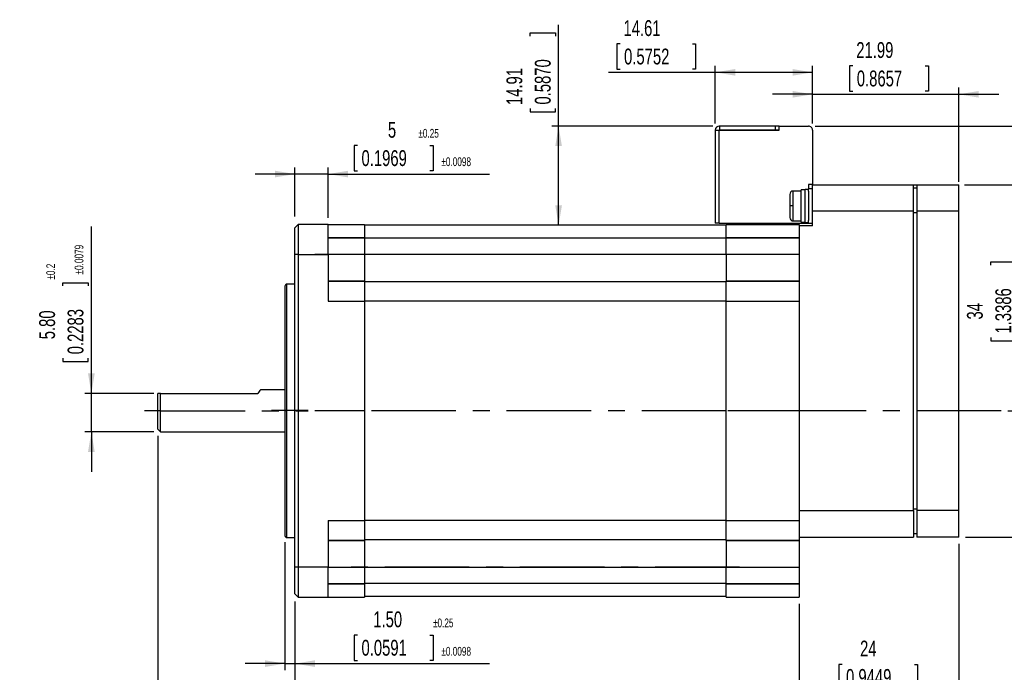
# Model space of a CAD drawing. Extents: x 11 to 421, y 5 to 275.
# Tile 11 of 13: x 119 to 267, y 96 to 194. Entities that reach past the tile are written whole.
import ezdxf
from ezdxf.enums import TextEntityAlignment as Align

# ---------------------------------------------------------------- set-up
doc = ezdxf.new("R2010")
doc.units = 0
doc.linetypes.add('CENTERX2', pattern=[20.32, 12.7, -2.54, 2.54, -2.54])
doc.layers.get('0').update_dxf_attribs({"linetype": 'CONTINUOUS'})
doc.dimstyles.new('SLDDIMSTYLE0', dxfattribs={"dimtxt": 2.38125, "dimasz": 3, "dimexe": 0, "dimexo": 0.0625, "dimgap": 0.595313, "dimtad": 1, "dimrnd": 1e-09, "dimzin": 12, "dimsah": 1, "dimcen": 0.09, "dimazin": 3, "dimtol": 1, "dimtp": 0.2, "dimtm": 0.2, "dimtfac": 1, "dimtmove": 0, "dimatfit": 3})
doc.dimstyles.new('SLDDIMSTYLE1', dxfattribs={"dimtxt": 2.38125, "dimasz": 3, "dimexe": 0, "dimexo": 0.0625, "dimgap": 0.595313, "dimtad": 1, "dimrnd": 1e-09, "dimzin": 12, "dimsah": 1, "dimcen": 0.09, "dimazin": 3, "dimtol": 1, "dimtp": 0.5, "dimtm": 0.5, "dimtfac": 1, "dimtofl": 0, "dimtmove": 0, "dimatfit": 3})
doc.dimstyles.new('SLDDIMSTYLE2', dxfattribs={"dimtxt": 2.38125, "dimasz": 3, "dimexe": 0, "dimexo": 0.0625, "dimgap": 0.595313, "dimtad": 1, "dimrnd": 1e-09, "dimzin": 12, "dimsah": 1, "dimcen": 0.09, "dimazin": 3, "dimtol": 1, "dimtp": 0.25, "dimtm": 0.25, "dimtfac": 1, "dimtmove": 0, "dimatfit": 3})
doc.dimstyles.new('SLDDIMSTYLE3', dxfattribs={"dimtxt": 2.38125, "dimasz": 3, "dimexe": 0, "dimexo": 0.0625, "dimgap": 0.595313, "dimtad": 1, "dimrnd": 1e-09, "dimzin": 12, "dimsah": 1, "dimcen": 0.09, "dimazin": 3, "dimtfac": 1, "dimtmove": 0, "dimatfit": 3})
doc.dimstyles.new('SLDDIMSTYLE4', dxfattribs={"dimtxt": 3.175, "dimasz": 3, "dimexe": 0, "dimexo": 0.0625, "dimgap": 0.79375, "dimtad": 1, "dimrnd": 1e-09, "dimzin": 12, "dimsah": 1, "dimcen": 0.09, "dimazin": 3, "dimtfac": 1, "dimtofl": 0, "dimtmove": 0, "dimatfit": 3})
doc.dimstyles.new('SLDDIMSTYLE5', dxfattribs={"dimtxt": 2.38125, "dimasz": 3, "dimexe": 0, "dimexo": 0.0625, "dimgap": 0.595313, "dimtad": 1, "dimrnd": 1e-09, "dimzin": 12, "dimsah": 1, "dimcen": 0.09, "dimazin": 3, "dimtfac": 1, "dimtofl": 0, "dimtmove": 0, "dimatfit": 3})

# ---------------------------------------------------------------- blocks, each defined once
blk = doc.blocks.new('*D5')
at = {"color": 7, "linetype": 'CONTINUOUS'}
for p, q in [((130.08, 137.71), (130.08, 162.8)), ((125.81, 153.86), (125.81, 154.34)), ((125.81, 154.34), (129.6, 154.34)), ((129.6, 154.34), (129.6, 153.86)), ((125.81, 142.98), (125.81, 142.49)), ((125.81, 142.49), (129.6, 142.49)), ((129.6, 142.49), (129.6, 142.98)), ((139.48, 137.71), (129.08, 137.71)), ((130.08, 131.91), (130.08, 137.71)), ((139.48, 131.91), (129.08, 131.91)), ((130.08, 131.91), (130.08, 125.91))]:
    blk.add_line(p, q, dxfattribs=at)
for points in [[(130.08, 137.71), (130.58, 140.71), (129.58, 140.71)], [(130.08, 131.91), (129.58, 128.91), (130.58, 128.91)]]:
    blk.add_solid(points, dxfattribs=at)
at = {"color": 7, "linetype": 'CONTINUOUS', "width": 0.7}
for s, height, p in [('±0.0079', 1.323, (129.28, 155.58, 0.1)), ('±0.2', 1.323, (125.02, 154.8, 0.1)), ('5.80', 2.381, (125.33, 145.84, 0.1)), ('0.2283', 2.381, (129.6, 143.58, 0.1))]:
    blk.add_text(s, height=height, rotation=90, dxfattribs=at).set_placement(p, align=Align.BOTTOM_LEFT)
blk = doc.blocks.new('*D6')
at = {"color": 7, "linetype": 'CONTINUOUS'}
for p, q in [((140.08, 131.31), (140.08, 84.08)), ((160.68, 105.57), (160.68, 84.08)), ((121.03, 89.35), (120.55, 89.35)), ((120.55, 89.35), (120.55, 85.56)), ((131.91, 89.35), (132.39, 89.35)), ((132.39, 89.35), (132.39, 85.56)), ((140.08, 85.08), (119.31, 85.08)), ((120.55, 85.56), (121.03, 85.56)), ((132.39, 85.56), (131.91, 85.56)), ((140.08, 85.08), (160.68, 85.08))]:
    blk.add_line(p, q, dxfattribs=at)
for points in [[(140.08, 85.08), (143.08, 84.58), (143.08, 85.58)], [(160.68, 85.08), (157.68, 85.58), (157.68, 84.58)]]:
    blk.add_solid(points, dxfattribs=at)
at = {"color": 7, "linetype": 'CONTINUOUS', "width": 0.7}
for s, height, p in [('20.60', 2.381, (122.52, 89.83, 0.1)), ('±0.50', 1.323, (133.25, 90.14, 0.1)), ('0.8110', 2.381, (121.63, 85.56, 0.1)), ('±0.0197', 1.323, (133.63, 85.87, 0.1))]:
    blk.add_text(s, height=height, dxfattribs=at).set_placement(p, align=Align.BOTTOM_LEFT)
blk = doc.blocks.new('*D7')
at = {"color": 7, "linetype": 'CONTINUOUS'}
for p, q in [((159.18, 115.33), (159.18, 96.08)), ((160.68, 106.42), (160.68, 96.08)), ((170.09, 101.35), (169.6, 101.35)), ((169.6, 101.35), (169.6, 97.56)), ((180.97, 101.35), (181.45, 101.35)), ((181.45, 101.35), (181.45, 97.56)), ((159.18, 97.08), (153.18, 97.08)), ((159.18, 97.08), (160.68, 97.08)), ((160.68, 97.08), (189.91, 97.08)), ((169.6, 97.56), (170.09, 97.56)), ((181.45, 97.56), (180.97, 97.56))]:
    blk.add_line(p, q, dxfattribs=at)
for points in [[(159.18, 97.08), (156.18, 97.58), (156.18, 96.58)], [(160.68, 97.08), (163.68, 96.58), (163.68, 97.58)]]:
    blk.add_solid(points, dxfattribs=at)
at = {"color": 7, "linetype": 'CONTINUOUS', "width": 0.7}
for s, height, p in [('1.50', 2.381, (172.46, 101.83, 0.1)), ('±0.25', 1.323, (181.43, 102.14, 0.1)), ('0.0591', 2.381, (170.69, 97.56, 0.1)), ('±0.0098', 1.323, (182.69, 97.87, 0.1))]:
    blk.add_text(s, height=height, dxfattribs=at).set_placement(p, align=Align.BOTTOM_LEFT)
blk = doc.blocks.new('*D8')
at = {"color": 7, "linetype": 'CONTINUOUS'}
for p, q in [((170.09, 174.95), (169.6, 174.95)), ((169.6, 174.95), (169.6, 171.17)), ((180.97, 174.95), (181.45, 174.95)), ((181.45, 174.95), (181.45, 171.17)), ((160.68, 170.68), (154.68, 170.68)), ((160.68, 164.32), (160.68, 171.68)), ((165.68, 170.68), (160.68, 170.68)), ((165.68, 164.08), (165.68, 171.68)), ((165.68, 170.68), (189.91, 170.68)), ((169.6, 171.17), (170.09, 171.17)), ((181.45, 171.17), (180.97, 171.17))]:
    blk.add_line(p, q, dxfattribs=at)
for points in [[(160.68, 170.68), (157.68, 171.18), (157.68, 170.18)], [(165.68, 170.68), (168.68, 170.18), (168.68, 171.18)]]:
    blk.add_solid(points, dxfattribs=at)
at = {"color": 7, "linetype": 'CONTINUOUS', "width": 0.7}
for s, height, p in [('5', 2.38, (174.66, 175.43, 0.1)), ('±0.25', 1.323, (179.23, 175.75, 0.1)), ('0.1969', 2.381, (170.69, 171.17, 0.1)), ('±0.0098', 1.323, (182.69, 171.48, 0.1))]:
    blk.add_text(s, height=height, dxfattribs=at).set_placement(p, align=Align.BOTTOM_LEFT)
blk = doc.blocks.new('*D9')
at = {"color": 7, "linetype": 'CONTINUOUS'}
for p, q in [((260.48, 115.08), (260.48, 91.69)), ((236.48, 106.08), (236.48, 91.69)), ((242.93, 96.95), (242.44, 96.95)), ((242.44, 96.95), (242.44, 93.17)), ((253.81, 96.95), (254.29, 96.95)), ((254.29, 96.95), (254.29, 93.17)), ((236.48, 92.69), (230.48, 92.69)), ((236.48, 92.69), (260.48, 92.69)), ((242.44, 93.17), (242.93, 93.17)), ((254.29, 93.17), (253.81, 93.17)), ((260.48, 92.69), (266.48, 92.69))]:
    blk.add_line(p, q, dxfattribs=at)
for points in [[(236.48, 92.69), (233.48, 93.19), (233.48, 92.19)], [(260.48, 92.69), (263.48, 92.19), (263.48, 93.19)]]:
    blk.add_solid(points, dxfattribs=at)
at = {"color": 7, "linetype": 'CONTINUOUS', "width": 0.7}
for s, p in [('24', (245.64, 97.44, 0.1)), ('0.9449', (243.53, 93.17, 0.1))]:
    blk.add_text(s, height=2.381, dxfattribs=at).set_placement(p, align=Align.BOTTOM_LEFT)
blk = doc.blocks.new('*D10')
at = {"color": 7, "linetype": 'CONTINUOUS'}
for p, q in [((260.48, 115.08), (260.48, 84.08)), ((160.68, 106.23), (160.68, 84.08)), ((160.68, 85.08), (260.48, 85.08))]:
    blk.add_line(p, q, dxfattribs=at)
for points in [[(160.68, 85.08), (163.68, 84.58), (163.68, 85.58)], [(260.48, 85.08), (257.48, 85.58), (257.48, 84.58)]]:
    blk.add_solid(points, dxfattribs=at)
at = {"color": 7, "linetype": 'CONTINUOUS', "width": 0.7}
blk.add_text('L', height=3.17, dxfattribs=at).set_placement((208.63, 85.08, 0.1), align=Align.BOTTOM_LEFT)
blk = doc.blocks.new('*D11')
at = {"color": 7, "linetype": 'CONTINUOUS'}
for p, q in [((276.62, 135.08), (276.62, 141.08)), ((267.86, 135.08), (277.62, 135.08)), ((276.62, 116.08), (276.62, 135.08)), ((272.35, 131.82), (272.35, 132.31)), ((272.35, 132.31), (276.13, 132.31)), ((276.13, 132.31), (276.13, 131.82)), ((272.35, 120.94), (272.35, 120.46)), ((272.35, 120.46), (276.13, 120.46)), ((276.13, 120.46), (276.13, 120.94)), ((261.48, 116.08), (277.62, 116.08)), ((276.62, 116.08), (276.62, 110.08))]:
    blk.add_line(p, q, dxfattribs=at)
for points in [[(276.62, 135.08), (277.12, 138.08), (276.12, 138.08)], [(276.62, 116.08), (276.12, 113.08), (277.12, 113.08)]]:
    blk.add_solid(points, dxfattribs=at)
at = {"color": 7, "linetype": 'CONTINUOUS', "width": 0.7}
for s, p in [('0.7480', (276.13, 121.54, 0.1)), ('19', (271.87, 123.66, 0.1))]:
    blk.add_text(s, height=2.381, rotation=90, dxfattribs=at).set_placement(p, align=Align.BOTTOM_LEFT)
blk = doc.blocks.new('*D12')
at = {"color": 7, "linetype": 'CONTINUOUS'}
for p, q in [((238.88, 177.89), (283.48, 177.89)), ((282.48, 177.89), (282.48, 135.08)), ((278.21, 162.48), (278.21, 162.96)), ((278.21, 162.96), (282, 162.96)), ((282, 162.96), (282, 162.48)), ((278.21, 151.6), (278.21, 151.12)), ((278.21, 151.12), (282, 151.12)), ((282, 151.12), (282, 151.6)), ((267.86, 135.08), (283.48, 135.08))]:
    blk.add_line(p, q, dxfattribs=at)
for points in [[(282.48, 177.89), (281.98, 174.89), (282.98, 174.89)], [(282.48, 135.08), (282.98, 138.08), (281.98, 138.08)]]:
    blk.add_solid(points, dxfattribs=at)
at = {"color": 7, "linetype": 'CONTINUOUS', "width": 0.7}
for s, p in [('1.6854', (282, 152.2, 0.1)), ('42.81', (277.73, 152.12, 0.1))]:
    blk.add_text(s, height=2.381, rotation=90, dxfattribs=at).set_placement(p, align=Align.BOTTOM_LEFT)
blk = doc.blocks.new('*D13')
at = {"color": 7, "linetype": 'CONTINUOUS'}
for p, q in [((244.55, 186.94), (244.06, 186.94)), ((244.06, 186.94), (244.06, 183.15)), ((255.43, 186.94), (255.91, 186.94)), ((255.91, 186.94), (255.91, 183.15)), ((238.49, 178.29), (238.49, 183.67)), ((260.48, 169.52), (260.48, 183.67)), ((238.49, 182.67), (232.49, 182.67)), ((238.49, 182.67), (260.48, 182.67)), ((244.06, 183.15), (244.55, 183.15)), ((255.91, 183.15), (255.43, 183.15)), ((260.48, 182.67), (266.48, 182.67))]:
    blk.add_line(p, q, dxfattribs=at)
for points in [[(238.49, 182.67), (235.49, 183.17), (235.49, 182.17)], [(260.48, 182.67), (263.48, 182.17), (263.48, 183.17)]]:
    blk.add_solid(points, dxfattribs=at)
at = {"color": 7, "linetype": 'CONTINUOUS', "width": 0.7}
for s, p in [('21.99', (245.07, 187.42, 0.1)), ('0.8657', (245.15, 183.15, 0.1))]:
    blk.add_text(s, height=2.381, dxfattribs=at).set_placement(p, align=Align.BOTTOM_LEFT)
blk = doc.blocks.new('*D14')
at = {"color": 7, "linetype": 'CONTINUOUS'}
for p, q in [((200.32, 177.89), (200.32, 193.14)), ((196.06, 191.41), (196.06, 191.9)), ((196.06, 191.9), (199.84, 191.9)), ((199.84, 191.9), (199.84, 191.41)), ((196.06, 180.53), (196.06, 180.05)), ((196.06, 180.05), (199.84, 180.05)), ((199.84, 180.05), (199.84, 180.53)), ((223.49, 177.89), (199.32, 177.89)), ((200.32, 162.98), (200.32, 177.89))]:
    blk.add_line(p, q, dxfattribs=at)
for points in [[(200.32, 177.89), (199.82, 174.89), (200.82, 174.89)], [(200.32, 162.98), (200.82, 165.98), (199.82, 165.98)]]:
    blk.add_solid(points, dxfattribs=at)
at = {"color": 7, "linetype": 'CONTINUOUS', "width": 0.7}
for s, p in [('14.91', (195.57, 181.05, 0.1)), ('0.5870', (199.84, 181.13, 0.1))]:
    blk.add_text(s, height=2.381, rotation=90, dxfattribs=at).set_placement(p, align=Align.BOTTOM_LEFT)
blk = doc.blocks.new('*D15')
at = {"color": 7, "linetype": 'CONTINUOUS'}
for p, q in [((209.56, 190.24), (209.07, 190.24)), ((209.07, 190.24), (209.07, 186.45)), ((220.44, 190.24), (220.92, 190.24)), ((220.92, 190.24), (220.92, 186.45)), ((223.88, 178.29), (223.88, 186.97)), ((238.49, 178.29), (238.49, 186.97)), ((223.88, 185.97), (207.83, 185.97)), ((209.07, 186.45), (209.56, 186.45)), ((220.92, 186.45), (220.44, 186.45)), ((238.49, 185.97), (223.88, 185.97))]:
    blk.add_line(p, q, dxfattribs=at)
for points in [[(223.88, 185.97), (226.88, 185.47), (226.88, 186.47)], [(238.49, 185.97), (235.49, 186.47), (235.49, 185.47)]]:
    blk.add_solid(points, dxfattribs=at)
at = {"color": 7, "linetype": 'CONTINUOUS', "width": 0.7}
for s, p in [('14.61', (210.07, 190.72, 0.1)), ('0.5752', (210.16, 186.45, 0.1))]:
    blk.add_text(s, height=2.381, dxfattribs=at).set_placement(p, align=Align.BOTTOM_LEFT)
blk = doc.blocks.new('*D16')
at = {"color": 7, "linetype": 'CONTINUOUS'}
for p, q in [((261.34, 169.08), (270.55, 169.08)), ((269.55, 135.08), (269.55, 169.08)), ((265.29, 156.98), (265.29, 157.46)), ((265.29, 157.46), (269.07, 157.46)), ((269.07, 157.46), (269.07, 156.98)), ((265.29, 146.09), (265.29, 145.61)), ((265.29, 145.61), (269.07, 145.61)), ((269.07, 145.61), (269.07, 146.09)), ((267.86, 135.08), (270.55, 135.08))]:
    blk.add_line(p, q, dxfattribs=at)
for points in [[(269.55, 169.08), (269.05, 166.08), (270.05, 166.08)], [(269.55, 135.08), (270.05, 138.08), (269.05, 138.08)]]:
    blk.add_solid(points, dxfattribs=at)
at = {"color": 7, "linetype": 'CONTINUOUS', "width": 0.7}
for s, p in [('1.3386', (269.07, 146.7, 0.1)), ('34', (264.8, 148.81, 0.1))]:
    blk.add_text(s, height=2.381, rotation=90, dxfattribs=at).set_placement(p, align=Align.BOTTOM_LEFT)

msp = doc.modelspace()

# ---------------------------------------------------------------- linework, layer by layer
at = {"color": 7, "linetype": 'CONTINUOUS'}
for p, q in [((224.489, 177.891), (224.479, 177.891)), ((224.489, 177.891), (224.489, 177.291)), ((232.879, 177.891), (224.489, 177.891)), ((232.879, 177.891), (232.879, 177.291)), ((233.479, 177.891), (232.879, 177.891)), ((233.479, 177.281), (233.479, 177.891)), ((233.479, 177.891), (237.879, 177.891)), ((223.879, 177.291), (223.879, 177.281)), ((223.879, 177.281), (223.879, 163.281)), ((223.879, 177.281), (224.479, 177.281)), ((224.479, 177.291), (224.479, 177.281)), ((224.479, 177.291), (224.489, 177.291)), ((224.479, 163.281), (224.479, 177.281)), ((224.479, 177.281), (233.479, 177.281)), ((232.879, 177.291), (224.489, 177.291)), ((233.479, 177.291), (232.879, 177.291)), ((238.489, 177.291), (238.489, 169.091)), ((237.879, 169.091), (237.879, 168.481)), ((238.489, 169.091), (237.879, 169.091)), ((237.889, 169.091), (237.889, 168.481)), ((238.479, 169.081), (253.679, 169.081)), ((238.479, 165.081), (238.479, 169.081)), ((238.489, 169.091), (238.489, 169.081)), ((253.679, 165.081), (253.679, 169.081)), ((253.679, 169.081), (254.179, 169.081)), ((254.179, 169.081), (260.479, 169.081)), ((254.179, 169.081), (254.179, 165.081)), ((260.479, 165.081), (260.479, 169.081)), ((235.079, 167.631), (235.079, 165.881)), ((236.779, 168.131), (235.579, 168.131)), ((237.379, 168.331), (236.779, 168.331)), ((236.779, 163.431), (236.779, 168.331)), ((237.879, 168.381), (237.379, 168.381)), ((237.379, 165.881), (237.379, 168.381)), ((237.879, 168.088), (237.879, 168.481)), ((238.479, 168.481), (237.879, 168.481)), ((237.879, 168.088), (237.879, 163.675)), ((254.179, 168.581), (253.679, 168.581)), ((235.079, 165.881), (235.079, 164.131)), ((235.579, 165.881), (235.079, 165.881)), ((237.379, 163.381), (237.379, 165.881)), ((238.479, 162.881), (238.479, 165.081)), ((253.679, 165.081), (238.479, 165.081)), ((253.679, 120.081), (253.679, 165.081)), ((254.179, 164.874), (253.679, 164.874)), ((260.479, 165.081), (254.179, 165.081)), ((254.179, 165.081), (254.179, 120.081)), ((260.479, 120.081), (260.479, 165.081)), ((160.679, 162.581), (161.179, 163.081)), ((161.179, 163.081), (161.179, 158.581)), ((165.679, 163.081), (161.179, 163.081)), ((165.679, 158.581), (165.679, 163.081)), ((165.679, 163.081), (171.129, 163.081)), ((171.129, 163.081), (171.129, 161.082)), ((225.529, 162.981), (171.129, 162.981)), ((224.479, 163.281), (223.879, 163.281)), ((224.479, 163.281), (237.879, 163.281)), ((225.529, 163.081), (236.479, 163.081)), ((225.529, 161.082), (225.529, 163.081)), ((235.579, 163.631), (236.779, 163.631)), ((236.479, 163.081), (236.479, 162.881)), ((236.479, 162.881), (236.479, 155.459)), ((238.479, 162.881), (236.479, 162.881)), ((236.779, 163.431), (237.379, 163.431)), ((237.379, 163.381), (237.879, 163.381)), ((237.879, 163.281), (237.879, 163.675)), ((237.879, 163.281), (238.479, 163.281)), ((160.679, 158.581), (160.679, 162.581)), ((171.129, 161.082), (165.679, 161.082)), ((165.679, 161.081), (171.129, 161.081)), ((171.129, 161.082), (171.129, 161.081)), ((171.129, 161.081), (171.129, 158.581)), ((225.529, 161.031), (171.129, 161.031)), ((236.479, 161.082), (225.529, 161.082)), ((225.529, 161.082), (225.529, 161.081)), ((225.529, 161.081), (236.479, 161.081)), ((225.529, 158.581), (225.529, 161.081)), ((160.679, 111.581), (160.679, 158.581)), ((161.179, 158.581), (160.679, 158.581)), ((161.179, 158.581), (161.179, 111.581)), ((161.179, 158.581), (165.679, 158.581)), ((165.679, 158.581), (165.679, 151.581)), ((171.129, 158.581), (165.679, 158.581)), ((171.129, 158.581), (171.129, 154.581)), ((225.529, 158.581), (171.129, 158.581)), ((236.479, 158.581), (225.529, 158.581)), ((225.529, 158.581), (225.529, 154.581)), ((236.479, 155.459), (236.479, 154.581)), ((160.679, 154.131), (159.479, 154.131)), ((165.679, 154.581), (171.129, 154.581)), ((171.129, 154.581), (165.679, 154.581)), ((171.129, 154.581), (171.129, 151.582)), ((171.129, 154.581), (171.129, 154.581)), ((225.529, 154.481), (171.129, 154.481)), ((225.529, 154.581), (236.479, 154.581)), ((225.529, 151.582), (225.529, 154.581)), ((236.479, 154.581), (225.529, 154.581)), ((225.529, 154.581), (225.529, 154.581)), ((236.479, 154.581), (236.479, 151.582)), ((236.479, 154.581), (236.479, 154.581)), ((159.179, 153.831), (159.179, 135.081)), ((165.679, 151.581), (171.129, 151.581)), ((171.129, 151.581), (171.129, 118.582)), ((225.529, 151.554), (171.129, 151.554)), ((225.529, 118.582), (225.529, 151.581)), ((225.529, 151.581), (236.479, 151.581)), ((236.479, 151.581), (236.479, 118.582)), ((140.479, 137.706), (140.079, 137.706)), ((140.079, 132.306), (140.079, 137.706)), ((140.479, 131.906), (140.479, 137.706)), ((140.479, 137.706), (155.108, 137.706)), ((159.179, 138.256), (155.529, 138.256)), ((159.479, 135.081), (159.179, 135.081)), ((159.179, 135.081), (159.179, 116.331)), ((140.079, 132.306), (140.479, 131.906)), ((140.479, 131.906), (159.179, 131.906)), ((236.479, 120.081), (253.679, 120.081)), ((254.179, 120.288), (253.679, 120.288)), ((253.679, 120.081), (253.679, 116.081)), ((260.479, 120.081), (254.179, 120.081)), ((254.179, 120.081), (254.179, 116.081)), ((260.479, 116.081), (260.479, 120.081)), ((165.679, 118.581), (171.129, 118.581)), ((165.679, 118.581), (165.679, 111.581)), ((225.529, 118.609), (171.129, 118.609)), ((171.129, 118.581), (171.129, 115.582)), ((225.529, 115.582), (225.529, 118.581)), ((225.529, 118.581), (236.479, 118.581)), ((236.479, 118.581), (236.479, 115.582)), ((159.479, 116.031), (160.679, 116.031)), ((171.129, 115.582), (165.679, 115.582)), ((165.679, 115.581), (171.129, 115.581)), ((225.529, 115.681), (171.129, 115.681)), ((171.129, 115.582), (171.129, 115.581)), ((171.129, 115.581), (171.129, 111.581)), ((236.479, 115.582), (225.529, 115.582)), ((225.529, 115.582), (225.529, 115.581)), ((225.529, 115.581), (236.479, 115.581)), ((225.529, 115.581), (225.529, 111.581)), ((236.479, 116.081), (253.679, 116.081)), ((236.479, 115.582), (236.479, 115.581)), ((236.479, 115.581), (236.479, 111.581)), ((254.179, 116.581), (253.679, 116.581)), ((260.479, 116.081), (254.179, 116.081)), ((160.679, 107.581), (160.679, 111.581)), ((161.179, 111.581), (160.679, 111.581)), ((165.679, 111.581), (161.179, 111.581)), ((161.179, 111.581), (161.179, 107.081)), ((165.679, 107.081), (165.679, 111.581)), ((165.679, 111.581), (171.129, 111.581)), ((171.129, 111.581), (225.529, 111.581)), ((171.129, 111.581), (171.129, 109.082)), ((225.529, 111.581), (236.479, 111.581)), ((225.529, 109.082), (225.529, 111.581)), ((236.479, 111.581), (236.479, 109.082)), ((171.129, 109.082), (165.679, 109.082)), ((165.679, 109.081), (171.129, 109.081)), ((225.529, 109.131), (171.129, 109.131)), ((171.129, 109.082), (171.129, 109.081)), ((171.129, 109.081), (171.129, 107.081)), ((236.479, 109.082), (225.529, 109.082)), ((225.529, 109.082), (225.529, 109.081)), ((225.529, 109.081), (236.479, 109.081)), ((225.529, 107.081), (225.529, 109.081)), ((236.479, 109.082), (236.479, 109.081)), ((236.479, 109.081), (236.479, 107.081)), ((161.179, 107.081), (160.679, 107.581)), ((161.179, 107.081), (165.679, 107.081)), ((165.679, 107.081), (171.129, 107.081)), ((225.529, 107.181), (171.129, 107.181)), ((225.529, 107.081), (236.479, 107.081))]:
    msp.add_line(p, q, dxfattribs=at)
at = {"color": 8, "linetype": 'CONTINUOUS'}
for p, q in [((235.579, 165.881), (235.579, 168.131)), ((235.579, 163.631), (235.579, 165.881)), ((159.479, 135.081), (159.479, 154.131)), ((159.479, 116.031), (159.479, 135.081))]:
    msp.add_line(p, q, dxfattribs=at)
at = {"color": 7, "linetype": 'CENTERX2'}
for p, q in [((171.129, 158.581), (163.679, 158.581)), ((227.529, 158.581), (171.129, 158.581)), ((140.479, 135.081), (138.079, 135.081)), ((140.479, 135.081), (162.679, 135.081)), ((162.679, 135.139), (157.179, 135.139)), ((171.129, 135.081), (163.679, 135.081)), ((225.529, 135.081), (171.129, 135.081)), ((238.479, 135.081), (225.529, 135.081)), ((266.86, 135.081), (236.479, 135.081)), ((227.529, 111.581), (169.129, 111.581))]:
    msp.add_line(p, q, dxfattribs=at)
at = {"color": 7, "linetype": 'CONTINUOUS'}
for centre, radius, start, end in [((224.479, 177.291), 0.6, 90, 180), ((237.889, 177.291), 0.6, 0, 90.95498), ((235.579, 167.631), 0.5, 90, 180), ((235.579, 164.131), 0.5, 180, 270), ((159.479, 153.831), 0.3, 90, 180), ((170.191, 126.6), 18.73, 141.51521, 143.6339), ((159.479, 116.331), 0.3, 180, 270)]:
    msp.add_arc(centre, radius, start, end, dxfattribs=at)

# ---------------------------------------------------------------- dimensions: what is measured, and where the dimension line sits
for base, p1, p2, dimstyle, picture, middle in [((200.323, 177.891), (225.529, 162.981), (224.489, 177.891), 'SLDDIMSTYLE5', '*D14', (200.323, 185.972)), ((282.479, 135.081), (237.879, 177.891), (266.86, 135.081), 'SLDDIMSTYLE5', '*D12', (282.479, 157.041)), ((269.553, 169.081), (266.86, 135.081), (256.109, 169.081), 'SLDDIMSTYLE5', '*D16', (269.553, 151.535)), ((130.079, 137.706), (140.479, 131.906), (140.479, 137.706), 'SLDDIMSTYLE0', '*D5', (130.079, 152.027)), ((276.615, 135.081), (260.479, 116.081), (266.86, 135.081), 'SLDDIMSTYLE3', '*D11', (276.615, 126.382))]:
    dim = msp.add_linear_dim(base=base, p1=p1, p2=p2, angle=90, dimstyle=dimstyle, dxfattribs=at)
    dim.commit()
    dim.dimension.update_dxf_attribs({"geometry": picture, "text_midpoint": middle, "dimtype": 160})
for base, p1, p2, dimstyle, picture, middle in [((223.879, 185.972), (238.489, 177.291), (223.879, 177.291), 'SLDDIMSTYLE5', '*D15', (214.996, 185.972)), ((260.479, 182.669), (238.489, 177.291), (260.479, 161.781), 'SLDDIMSTYLE3', '*D13', (249.989, 182.669)), ((160.679, 170.685), (165.679, 163.081), (160.679, 158.581), 'SLDDIMSTYLE2', '*D8', (179.139, 170.685)), ((160.679, 85.079), (140.079, 132.306), (160.679, 111.581), 'SLDDIMSTYLE1', '*D6', (130.079, 85.079)), ((160.679, 97.079), (159.179, 116.331), (160.679, 111.581), 'SLDDIMSTYLE2', '*D7', (179.139, 97.079)), ((260.479, 92.688), (236.479, 107.081), (260.479, 116.081), 'SLDDIMSTYLE3', '*D9', (248.368, 92.688))]:
    dim = msp.add_linear_dim(base=base, p1=p1, p2=p2, dimstyle=dimstyle, dxfattribs=at)
    dim.commit()
    dim.dimension.update_dxf_attribs({"geometry": picture, "text_midpoint": middle, "dimtype": 160})
dim = msp.add_linear_dim(base=(260.479, 85.079), p1=(160.679, 111.581), p2=(260.479, 116.081), text='L', dimstyle='SLDDIMSTYLE4', dxfattribs=at)
dim.commit()
dim.dimension.update_dxf_attribs({"geometry": '*D10', "text_midpoint": (209.607, 85.079), "dimtype": 160})

doc.saveas('drawing.dxf')
